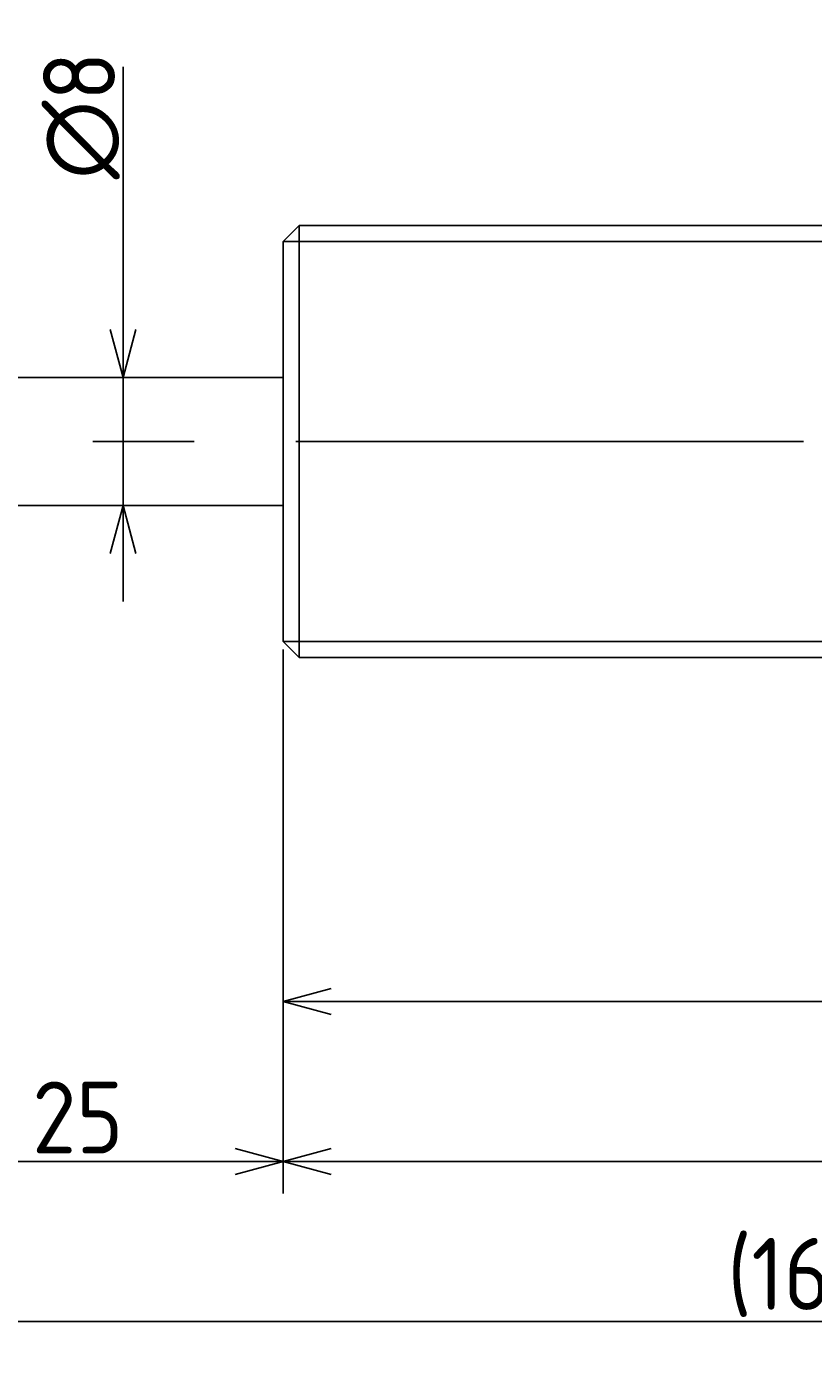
# Model space of a CAD drawing. Extents: x 50 to 366, y 128 to 211.
# Tile 3 of 4: x 224 to 273, y 128 to 211. Entities that reach past the tile are written whole.
import ezdxf

# ---------------------------------------------------------------- set-up
doc = ezdxf.new("R2010")
doc.units = 0
doc.linetypes.add('CENTER', pattern=[50.8, 31.75, -6.35, 6.35, -6.35])
doc.layers.get('0').update_dxf_attribs({"linetype": 'CONTINUOUS'})
doc.layers.get('DEFPOINTS').update_dxf_attribs({"linetype": 'CONTINUOUS'})
for name, color, linetype in [('図形', 7, 'CONTINUOUS'), ('図枠', 7, 'CONTINUOUS'), ('寸法_文字', 3, 'CONTINUOUS')]:
    doc.layers.add(name, color=color, linetype=linetype)
doc.layers.get('0').off()
doc.styles.add('DIMENSION', font='isocp.shx', dxfattribs={"bigfont": 'bigfont.shx'})
doc.dimstyles.get("Standard").update_dxf_attribs({"dimtxt": 0.18, "dimasz": 0.18, "dimexe": 0.18, "dimexo": 0.0625, "dimgap": 0.09, "dimtad": 0, "dimtih": 1, "dimtoh": 1, "dimzin": 0, "dimcen": 0.09, "dimazin": 3, "dimtfac": 1, "dimtofl": 0, "dimtmove": 0, "dimatfit": 3})

# ---------------------------------------------------------------- blocks, each defined once
blk = doc.blocks.new('_OPEN30')
at = {"color": 0, "linetype": 'BYBLOCK'}
for p, q in [((-1, 0.268), (0, 0)), ((0, 0), (-1, -0.268)), ((0, 0), (-1, 0))]:
    blk.add_line(p, q, dxfattribs=at)
blk = doc.blocks.new('*U25')
at = {"layer": '寸法_文字', "color": 3, "style": 'DIMENSION'}
blk.add_text('∅8', height=4.5, rotation=90, dxfattribs=at).set_placement((229.5, 201.4))
blk = doc.blocks.new('*D5')
at = {"layer": 'DEFPOINTS', "color": 0}
for p in [(227.5, 189), (227.5, 181), (230, 181)]:
    blk.add_point(p, dxfattribs=at)
at = {"layer": '寸法_文字', "color": 3}
for p, q in [((230, 192), (230, 208.425)), ((230, 181), (230, 189)), ((230, 178), (230, 175))]:
    blk.add_line(p, q, dxfattribs=at)
at = {"layer": '図枠'}
blk.add_blockref('*U25', (0, 0), dxfattribs=at)
at = {"layer": '寸法_文字', "color": 3, "xscale": 3, "yscale": 3, "zscale": 3}
for p, rotation in [((230, 189), 270), ((230, 181), 90)]:
    blk.add_blockref('_OPEN30', p, dxfattribs=dict(at, rotation=rotation))
blk = doc.blocks.new('*U31')
at = {"layer": '寸法_文字', "color": 3, "style": 'DIMENSION'}
blk.add_text('(97.2)', height=4.5, dxfattribs=at).set_placement((281.392, 150.725))
blk = doc.blocks.new('*D8')
at = {"layer": 'DEFPOINTS', "color": 0}
for p in [(240, 172), (337.2, 172), (240, 150)]:
    blk.add_point(p, dxfattribs=at)
at = {"layer": '寸法_文字', "color": 3}
for p, q in [((240, 171.5), (240, 148)), ((337.2, 171.5), (337.2, 148)), ((334.2, 150), (243, 150))]:
    blk.add_line(p, q, dxfattribs=at)
at = {"layer": '図枠'}
blk.add_blockref('*U31', (0, 0), dxfattribs=at)
at = {"layer": '寸法_文字', "color": 3, "xscale": 3, "yscale": 3, "zscale": 3, "rotation": 180}
blk.add_blockref('_OPEN30', (240, 150), dxfattribs=at)
at = {"layer": '寸法_文字', "color": 3, "xscale": 3, "yscale": 3, "zscale": 3}
blk.add_blockref('_OPEN30', (337.2, 150), dxfattribs=at)
blk = doc.blocks.new('*U30')
at = {"layer": '寸法_文字', "color": 3, "style": 'DIMENSION'}
blk.add_text('117.2', height=4.5, dxfattribs=at).set_placement((292.39, 140.5))
blk = doc.blocks.new('*D9')
at = {"layer": 'DEFPOINTS', "color": 0}
for p in [(240, 172.5), (357.2, 172), (240, 140)]:
    blk.add_point(p, dxfattribs=at)
at = {"layer": '寸法_文字', "color": 3}
for p, q in [((240, 172), (240, 138)), ((357.2, 171.5), (357.2, 138)), ((354.2, 140), (243, 140))]:
    blk.add_line(p, q, dxfattribs=at)
at = {"layer": '図枠'}
blk.add_blockref('*U30', (0, 0), dxfattribs=at)
at = {"layer": '寸法_文字', "color": 3, "xscale": 3, "yscale": 3, "zscale": 3, "rotation": 180}
blk.add_blockref('_OPEN30', (240, 140), dxfattribs=at)
at = {"layer": '寸法_文字', "color": 3, "xscale": 3, "yscale": 3, "zscale": 3}
blk.add_blockref('_OPEN30', (357.2, 140), dxfattribs=at)
blk = doc.blocks.new('*U24')
at = {"layer": '寸法_文字', "color": 3, "style": 'DIMENSION'}
blk.add_text('25', height=4.5, dxfattribs=at).set_placement((224.314, 140.5))
blk = doc.blocks.new('*D10')
at = {"layer": 'DEFPOINTS', "color": 0}
for p in [(215, 173), (240, 172.5), (215, 140)]:
    blk.add_point(p, dxfattribs=at)
at = {"layer": '寸法_文字', "color": 3}
for p, q in [((215, 172.5), (215, 138)), ((240, 172), (240, 138)), ((237, 140), (218, 140))]:
    blk.add_line(p, q, dxfattribs=at)
at = {"layer": '図枠'}
blk.add_blockref('*U24', (0, 0), dxfattribs=at)
at = {"layer": '寸法_文字', "color": 3, "xscale": 3, "yscale": 3, "zscale": 3, "rotation": 180}
blk.add_blockref('_OPEN30', (215, 140), dxfattribs=at)
at = {"layer": '寸法_文字', "color": 3, "xscale": 3, "yscale": 3, "zscale": 3}
blk.add_blockref('_OPEN30', (240, 140), dxfattribs=at)
blk = doc.blocks.new('*U29')
at = {"layer": '寸法_文字', "color": 3, "style": 'DIMENSION'}
blk.add_text('(162.2)', height=4.5, dxfattribs=at).set_placement((267.775, 130.725))
blk = doc.blocks.new('*D12')
at = {"layer": 'DEFPOINTS', "color": 0}
for p in [(195, 185), (357.2, 172.5), (195, 130)]:
    blk.add_point(p, dxfattribs=at)
at = {"layer": '寸法_文字', "color": 3}
for p, q in [((195, 184.5), (195, 128)), ((357.2, 172), (357.2, 128)), ((354.2, 130), (198, 130))]:
    blk.add_line(p, q, dxfattribs=at)
at = {"layer": '図枠'}
blk.add_blockref('*U29', (0, 0), dxfattribs=at)
at = {"layer": '寸法_文字', "color": 3, "xscale": 3, "yscale": 3, "zscale": 3, "rotation": 180}
blk.add_blockref('_OPEN30', (195, 130), dxfattribs=at)
at = {"layer": '寸法_文字', "color": 3, "xscale": 3, "yscale": 3, "zscale": 3}
blk.add_blockref('_OPEN30', (357.2, 130), dxfattribs=at)

msp = doc.modelspace()

# ---------------------------------------------------------------- linework, layer by layer
at = {"layer": '図形'}
for p, q in [((240, 197.5), (241, 198.5)), ((241, 198.5), (336.2, 198.5)), ((241, 198.5), (241, 171.5)), ((240, 197.5), (240, 172.5)), ((240, 189), (215, 189)), ((240, 181), (215, 181)), ((240, 172.5), (241, 171.5)), ((241.004, 171.5), (336.2, 171.5))]:
    msp.add_line(p, q, dxfattribs=at)
at = {"layer": '図形', "color": 3}
for p, q in [((240, 197.5), (337.2, 197.5)), ((240, 172.5), (337.2, 172.5))]:
    msp.add_line(p, q, dxfattribs=at)
at = {"layer": '図形', "color": 3, "linetype": 'CENTER'}
msp.add_line((190, 185), (361.2, 185), dxfattribs=at)

# ---------------------------------------------------------------- dimensions: what is measured, and where the dimension line sits
at = {"layer": '寸法_文字'}
dim = msp.add_linear_dim(base=(230, 181), p1=(227.5, 189), p2=(227.5, 181), angle=90, text='%%c<>', dimstyle='Standard', override={"dimse1": 1, "dimse2": 1}, dxfattribs=at)
dim.commit()
dim.dimension.update_dxf_attribs({"geometry": '*D5', "text_midpoint": (230, 205), "dimtype": 128})
for base, p1, p2, picture, middle in [((195, 130), (357.2, 172.5), (195, 185), '*D12', (276.1, 130)), ((240, 150), (337.2, 172), (240, 172), '*D8', (288.6, 150))]:
    dim = msp.add_linear_dim(base=base, p1=p1, p2=p2, text='(<>)', dimstyle='Standard', dxfattribs=at)
    dim.commit()
    dim.dimension.update_dxf_attribs({"geometry": picture, "text_midpoint": middle, "dimtype": 128})
for base, p1, p2, picture, middle in [((215, 140), (240, 172.5), (215, 173), '*D10', (227.5, 140)), ((240, 140), (357.2, 172), (240, 172.5), '*D9', (298.6, 140))]:
    dim = msp.add_linear_dim(base=base, p1=p1, p2=p2, dimstyle='Standard', dxfattribs=at)
    dim.commit()
    dim.dimension.update_dxf_attribs({"geometry": picture, "text_midpoint": middle, "dimtype": 128})

doc.saveas('drawing.dxf')
